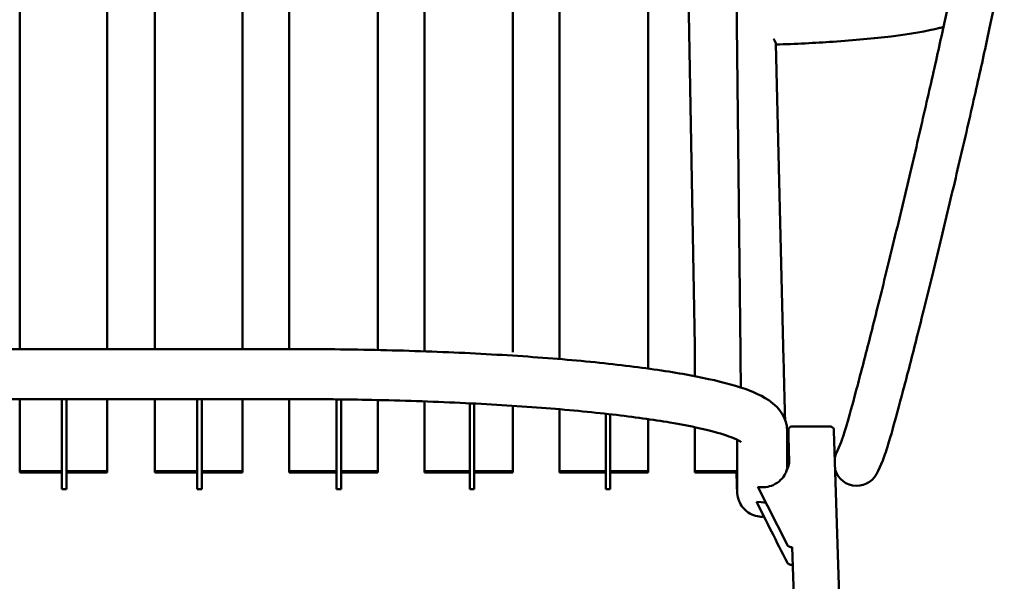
# Model space of a CAD drawing. Header units: millimetres. Extents: x -333 to 1439, y -332 to 1484.
# Tile 8 of 10: x 161 to 594, y 869 to 1116. Entities that reach past the tile are written whole.
import ezdxf

# ---------------------------------------------------------------- set-up
doc = ezdxf.new("R2010")
doc.units = ezdxf.units.MM
doc.layers.add('Visibile (ISO)', color=7, linetype='Continuous', lineweight=50)
doc.layers.add('Visibile sottile (ISO)', color=7, linetype='Continuous', lineweight=35)

msp = doc.modelspace()

# ---------------------------------------------------------------- linework, layer by layer
at = {"layer": 'Visibile (ISO)'}
for p, q in [((160.66, 1289.06), (160.66, 971.09)), ((199.2, 1289.06), (199.2, 971.09)), ((220.16, 1289.06), (220.16, 971.09)), ((258.7, 1289.06), (258.7, 971.09)), ((279.2, 1289.06), (279.2, 971.09)), ((318.2, 1284.21), (318.2, 970.69)), ((338.7, 1278.37), (338.7, 970.11)), ((377.7, 1259.16), (377.7, 969.71)), ((398.2, 1246.56), (398.2, 969.71)), ((437.2, 1192.81), (437.2, 969.71)), ((457.65, 972.49), (454.84, 1132.39)), ((477.79, 969.71), (475.97, 1132.76)), ((493.37, 1105.36), (496.76, 966.36)), ((138.63, 971.09), (207, 971.09)), ((207, 971.09), (210, 971.09)), ((213, 971.09), (210, 971.09)), ((281.37, 971.09), (213, 971.09)), ((457.7, 959.18), (457.65, 972.49)), ((398.2, 966.7), (398.2, 969.71)), ((437.2, 969.71), (437.2, 962.51)), ((138.63, 949.09), (207, 949.09)), ((160.66, 917.5), (160.66, 949.09)), ((199.2, 949.09), (199.2, 917.5)), ((207, 949.09), (210, 949.09)), ((213, 949.09), (210, 949.09)), ((281.37, 949.09), (213, 949.09)), ((220.16, 917.5), (220.16, 949.09)), ((258.7, 949.09), (258.7, 917.5)), ((279.2, 917.5), (279.2, 949.09)), ((318.2, 948.68), (318.2, 917.5)), ((338.7, 917.5), (338.7, 948.09)), ((377.7, 946.15), (377.7, 917.5)), ((398.2, 917.5), (398.2, 944.62)), ((437.2, 940.29), (437.2, 917.5)), ((457.7, 917.5), (457.7, 936.73)), ((499.3, 936.52), (498.88, 936.11)), ((516.99, 937.11), (500.71, 937.11)), ((518.82, 936.11), (518.41, 936.52)), ((498.37, 918.71), (498.37, 934.99)), ((499.29, 921.43), (498.92, 932.56)), ((529.9, 600.63), (518.86, 935.13)), ((476.37, 909.11), (476.37, 931.2)), ((520.02, 925.4), (522.05, 930.09)), ((499.29, 921.43), (499.15, 921.42)), ((499.41, 920.91), (499.16, 920.89)), ((538.36, 917.48), (540.38, 922.16)), ((160.66, 916.83), (160.66, 917.5)), ((179.25, 916.83), (160.66, 916.83)), ((199.2, 916.83), (181.25, 916.83)), ((181.25, 916.16), (181.25, 916.16)), ((199.2, 916.83), (199.2, 917.5)), ((220.16, 916.83), (220.16, 917.5)), ((238.76, 916.83), (220.16, 916.83)), ((258.7, 916.83), (240.76, 916.83)), ((240.76, 916.16), (240.76, 916.16)), ((258.7, 916.83), (258.7, 917.5)), ((279.2, 916.83), (279.2, 917.5)), ((300.04, 916.83), (279.2, 916.83)), ((318.2, 916.83), (302.04, 916.83)), ((302.04, 916.16), (302.04, 916.16)), ((318.2, 916.83), (318.2, 917.5)), ((338.7, 916.83), (338.7, 917.5)), ((358.66, 916.83), (338.7, 916.83)), ((377.7, 916.83), (360.66, 916.83)), ((360.66, 916.16), (360.66, 916.16)), ((377.7, 917.5), (377.7, 916.83)), ((398.2, 917.5), (398.2, 916.83)), ((418.51, 916.83), (398.2, 916.83)), ((437.2, 916.83), (420.51, 916.83)), ((420.51, 916.16), (420.51, 916.16)), ((437.2, 916.83), (437.2, 917.5)), ((457.7, 917.5), (457.7, 916.83)), ((476.37, 916.83), (457.7, 916.83)), ((498.29, 885.11), (485.5, 910.45)), ((181.25, 909.45), (179.25, 909.45)), ((240.76, 909.45), (238.76, 909.45)), ((302.04, 909.45), (300.04, 909.45)), ((360.66, 909.45), (358.66, 909.45)), ((420.51, 909.45), (418.51, 909.45)), ((501.82, 844.7), (500.53, 884.01))]:
    msp.add_line(p, q, dxfattribs=at)
for centre, radius, start, end in [((531.22, 926.13), 9.99, 156.371, 156.6569), ((528.98, 920.96), 10, 153.6472, 166.7252), ((528.98, 920.96), 10, 197.0546, 339.6667)]:
    msp.add_arc(centre, radius, start, end, dxfattribs=at)
for centre, major_axis, ratio, start_param, end_param in [((477.79, 1007.33), (0.82, -89), 0.004277, 5.148682, 5.352596), ((487.37, 909.11), (-11, -0.01), 0.992546, 6.282359, 6.282364), ((500.9, 894.62), (25, 0), 0.735644, 4.677224, 4.707757)]:
    msp.add_ellipse(centre, major_axis=major_axis, ratio=ratio, start_param=start_param, end_param=end_param, dxfattribs=at)
for points, knots in [([(574.11, 1151.34), (574.36, 1151.92), (574.61, 1152.52), (575.53, 1153.86), (575.8, 1154.22), (576.63, 1155.15), (577.29, 1155.76), (578.73, 1156.73), (579.48, 1157.12), (581.21, 1157.75), (582.23, 1157.96), (584.36, 1158.06), (585.5, 1157.93), (587.65, 1157.31), (588.69, 1156.8), (590.5, 1155.51), (591.3, 1154.71), (592.51, 1153.03), (592.96, 1152.14), (593.49, 1150.67), (593.63, 1150.06), (593.8, 1149.05), (593.83, 1148.64), (593.88, 1147.73), (593.88, 1147.3), (593.82, 1145.83), (593.71, 1144.93), (593.17, 1140.91), (592.43, 1136.76), (590.29, 1125.87), (588.91, 1119.21), (585.72, 1104.33), (583.9, 1096.07), (579.93, 1078.47), (577.76, 1068.97), (573.25, 1049.57), (570.87, 1039.48), (566.11, 1019.61), (563.7, 1009.65), (559.04, 990.72), (556.76, 981.58), (552.53, 964.92), (550.54, 957.25), (547.02, 944.02), (545.47, 938.35), (542.89, 929.4), (541.89, 926.15), (540.82, 923.22), (540.61, 922.69), (540.37, 922.13)], [0, 0, 0, 0, 0.767536, 0.767536, 1.002278, 1.002278, 1.328047, 1.328047, 1.598903, 1.598903, 1.918464, 1.918464, 2.263925, 2.263925, 2.613537, 2.613537, 2.961481, 2.961481, 3.295708, 3.295708, 3.580032, 3.580032, 3.866656, 3.866656, 4.336067, 4.336067, 5.611805, 5.611805, 8.98762, 8.98762, 12.231332, 12.231332, 15.318071, 15.318071, 18.389722, 18.389722, 21.457086, 21.457086, 24.523132, 24.523132, 27.589201, 27.589201, 30.657098, 30.657098, 33.730765, 33.730765, 36.824263, 36.824263, 37.580309, 37.580309, 37.580309, 37.580309]), ([(522.07, 930.14), (522.09, 930.18), (522.32, 930.77), (523.09, 933.02), (523.76, 935.18), (525.66, 941.69), (527.03, 946.62), (530.23, 958.54), (532.11, 965.72), (536.17, 981.58), (538.38, 990.41), (542.95, 1008.87), (545.34, 1018.68), (550.08, 1038.38), (552.47, 1048.45), (557.03, 1067.95), (559.24, 1077.55), (563.29, 1095.44), (565.17, 1103.89), (568.43, 1118.87), (569.83, 1125.54), (572.04, 1136.49), (572.87, 1140.89), (573.61, 1145.31), (573.77, 1146.45), (573.88, 1147.43), (573.9, 1147.64), (573.9, 1147.69), (573.9, 1147.69), (573.9, 1147.69)], [0, 0, 0, 0, 1.297035, 1.297035, 3.418738, 3.418738, 6.30209, 6.30209, 9.31739, 9.31739, 12.360099, 12.360099, 15.41029, 15.41029, 18.462688, 18.462688, 21.51565, 21.51565, 24.567616, 24.567616, 27.616317, 27.616317, 30.654834, 30.654834, 32.134573, 32.134573, 32.808934, 32.808934, 32.8874, 32.8874, 32.8874, 32.8874]), ([(567.09, 1112.73), (566.59, 1112.6), (566.08, 1112.47), (559.82, 1110.91), (552.58, 1109.67), (536.5, 1107.69), (527.83, 1106.9), (510.58, 1105.75), (502.08, 1105.33), (493.38, 1105.02)], [4.630584, 4.630584, 4.630584, 4.630584, 4.958351, 4.958351, 8.57432, 8.57432, 11.768629, 11.768629, 14.49686, 14.49686, 14.49686, 14.49686]), ([(492.33, 1107.53), (492.55, 1107.2), (492.73, 1106.89), (493.03, 1106.35), (493.15, 1106.11), (493.32, 1105.68), (493.37, 1105.5), (493.37, 1105.36)], [0.000001, 0.000001, 0.000001, 0.000001, 0.1565312, 0.1565312, 0.3053678, 0.3053678, 0.4768545, 0.4768545, 0.4768545, 0.4768545]), ([(281.37, 971.09), (295.02, 971.09), (308.73, 970.93), (335.47, 970.27), (348.64, 969.78), (373.83, 968.5), (385.97, 967.71), (408.7, 965.84), (419.38, 964.76), (438.83, 962.37), (447.67, 961.04), (463.24, 958.16), (469.99, 956.61), (481.49, 953.13), (486.15, 951.32), (492.7, 946.91), (495.18, 944.79), (496.88, 941.33)], [0, 0, 0, 0, 4.09369, 4.09369, 8.180546, 8.180546, 12.271707, 12.271707, 16.371133, 16.371133, 20.489096, 20.489096, 24.651875, 24.651875, 28.955667, 28.955667, 31.568461, 31.568461, 31.568461, 31.568461]), ([(496.76, 966.36), (496.97, 957.81), (497.17, 949.75), (497.38, 941.8), (497.4, 940.94), (497.42, 940.09)], [0, 0, 0, 0, 2.830985, 2.830985, 3.178375, 3.178375, 3.178375, 3.178375]), ([(179.25, 917.83), (179.25, 921.24), (179.25, 924.65), (179.25, 928.05), (179.25, 934.73), (179.25, 941.79), (179.24, 948.38), (179.24, 948.62), (179.24, 948.85), (179.24, 949.09)], [1041.902707, 1041.902707, 1041.902707, 1041.902707, 1042.261408, 1042.261408, 1042.261408, 1042.964739, 1042.964739, 1042.964739, 1042.98995, 1042.98995, 1042.98995, 1042.98995]), ([(181.25, 917.83), (181.25, 921.24), (181.25, 924.65), (181.25, 934.73), (181.25, 941.79), (181.24, 948.62), (181.24, 948.85), (181.24, 949.09)], [1041.902707, 1041.902707, 1041.902707, 1041.902707, 1042.261408, 1042.261408, 1042.964739, 1042.964739, 1042.98995, 1042.98995, 1042.98995, 1042.98995]), ([(181.25, 949.09), (181.25, 945.84), (181.25, 942.77), (181.25, 933.76), (181.25, 927.42), (181.25, 919.51), (181.25, 917.95), (181.25, 915.97), (181.25, 915.61), (181.25, 915.27), (181.25, 915.33), (181.25, 915.76), (181.25, 915.94), (181.25, 916.16)], [631.721676, 631.721676, 631.721676, 631.721676, 702.777884, 702.777884, 871.491052, 871.491052, 913.171942, 913.171942, 924.129456, 924.129456, 934.901484, 934.901484, 939.768229, 939.768229, 939.768229, 939.768229]), ([(238.76, 917.83), (238.76, 921.24), (238.76, 924.65), (238.76, 928.05), (238.76, 934.73), (238.75, 941.79), (238.75, 948.38), (238.75, 948.62), (238.75, 948.85), (238.75, 949.09)], [1041.902707, 1041.902707, 1041.902707, 1041.902707, 1042.261408, 1042.261408, 1042.261408, 1042.964739, 1042.964739, 1042.964739, 1042.989959, 1042.989959, 1042.989959, 1042.989959]), ([(240.76, 917.83), (240.76, 921.24), (240.76, 924.65), (240.76, 934.73), (240.75, 941.79), (240.75, 948.62), (240.75, 948.85), (240.75, 949.09)], [1041.902707, 1041.902707, 1041.902707, 1041.902707, 1042.261408, 1042.261408, 1042.964739, 1042.964739, 1042.989959, 1042.989959, 1042.989959, 1042.989959]), ([(240.76, 949.09), (240.76, 945.84), (240.76, 942.77), (240.76, 933.76), (240.76, 927.42), (240.76, 919.51), (240.76, 917.95), (240.76, 915.97), (240.76, 915.61), (240.76, 915.27), (240.76, 915.33), (240.76, 915.76), (240.76, 915.94), (240.76, 916.16)], [631.71993, 631.71993, 631.71993, 631.71993, 702.777884, 702.777884, 871.491052, 871.491052, 913.171942, 913.171942, 924.129456, 924.129456, 934.901484, 934.901484, 939.765191, 939.765191, 939.765191, 939.765191]), ([(478.16, 930.17), (478.16, 930.17), (478.11, 930.21), (477.63, 930.55), (476.45, 931.23), (472.32, 932.92), (468.9, 934.03), (459.77, 936.37), (453.71, 937.62), (439.34, 940.06), (430.83, 941.24), (411.93, 943.42), (401.4, 944.41), (378.95, 946.13), (366.9, 946.87), (341.91, 948.03), (328.84, 948.47), (304.33, 948.97), (292.83, 949.09), (281.37, 949.09)], [1.701713, 1.701713, 1.701713, 1.701713, 2.281614, 2.281614, 4.633505, 4.633505, 7.778061, 7.778061, 11.429438, 11.429438, 15.314385, 15.314385, 19.288014, 19.288014, 23.297195, 23.297195, 27.321944, 27.321944, 30.758768, 30.758768, 30.758768, 30.758768]), ([(300.04, 917.83), (300.04, 921.24), (300.04, 924.65), (300.04, 928.05), (300.04, 934.73), (300.04, 941.79), (300.04, 948.38), (300.04, 948.58), (300.04, 948.79), (300.04, 948.99)], [1041.902707, 1041.902707, 1041.902707, 1041.902707, 1042.261408, 1042.261408, 1042.261408, 1042.964739, 1042.964739, 1042.964739, 1042.986247, 1042.986247, 1042.986247, 1042.986247]), ([(302.04, 917.83), (302.04, 921.24), (302.04, 924.65), (302.04, 934.73), (302.04, 941.79), (302.04, 948.58), (302.04, 948.77), (302.04, 948.96)], [1041.902707, 1041.902707, 1041.902707, 1041.902707, 1042.261408, 1042.261408, 1042.964739, 1042.964739, 1042.985411, 1042.985411, 1042.985411, 1042.985411]), ([(302.04, 948.96), (302.04, 945.76), (302.04, 942.74), (302.04, 933.76), (302.05, 927.42), (302.05, 919.51), (302.05, 917.95), (302.04, 915.97), (302.04, 915.61), (302.04, 915.27), (302.04, 915.33), (302.04, 915.76), (302.04, 915.94), (302.04, 916.16)], [632.65141, 632.65141, 632.65141, 632.65141, 702.777884, 702.777884, 871.491052, 871.491052, 913.171942, 913.171942, 924.129456, 924.129456, 934.901484, 934.901484, 939.768983, 939.768983, 939.768983, 939.768983]), ([(358.66, 917.83), (358.66, 921.24), (358.66, 924.65), (358.66, 928.05), (358.66, 934.35), (358.66, 940.98), (358.66, 947.24)], [1041.902707, 1041.902707, 1041.902707, 1041.902707, 1042.261408, 1042.261408, 1042.261408, 1042.92443, 1042.92443, 1042.92443, 1042.92443]), ([(360.66, 917.83), (360.66, 921.24), (360.66, 924.65), (360.66, 934.31), (360.66, 940.91), (360.66, 947.14)], [1041.902707, 1041.902707, 1041.902707, 1041.902707, 1042.261408, 1042.261408, 1042.920868, 1042.920868, 1042.920868, 1042.920868]), ([(360.66, 947.14), (360.66, 944.61), (360.66, 942.23), (360.66, 933.76), (360.67, 927.42), (360.67, 919.51), (360.67, 917.95), (360.66, 915.97), (360.66, 915.61), (360.66, 915.27), (360.66, 915.33), (360.66, 915.76), (360.66, 915.94), (360.66, 916.16)], [646.08433, 646.08433, 646.08433, 646.08433, 702.777884, 702.777884, 871.491052, 871.491052, 913.171942, 913.171942, 924.129456, 924.129456, 934.901484, 934.901484, 939.771402, 939.771402, 939.771402, 939.771402]), ([(418.51, 917.83), (418.51, 921.24), (418.51, 924.65), (418.51, 928.05), (418.51, 932.83), (418.5, 937.8), (418.5, 942.65)], [1041.9027074, 1041.9027074, 1041.9027074, 1041.9027074, 1042.2614075, 1042.2614075, 1042.2614075, 1042.7644379, 1042.7644379, 1042.7644379, 1042.7644379]), ([(420.51, 917.83), (420.51, 922.32), (420.51, 927.61), (420.51, 935.79), (420.5, 939.13), (420.5, 942.43)], [0, 0, 0, 0, 10.484442, 10.484442, 17.432955, 17.432955, 17.432955, 17.432955]), ([(420.51, 942.43), (420.51, 941.63), (420.51, 940.85), (420.51, 933.76), (420.51, 927.42), (420.51, 919.52), (420.51, 917.95), (420.51, 915.97), (420.51, 915.61), (420.51, 915.27), (420.51, 915.33), (420.51, 915.76), (420.51, 915.94), (420.51, 916.16)], [682.924985, 682.924985, 682.924985, 682.924985, 702.777884, 702.777884, 871.491052, 871.491052, 913.171942, 913.171942, 924.129456, 924.129456, 934.901484, 934.901484, 939.775196, 939.775196, 939.775196, 939.775196]), ([(499.3, 936.52), (499.34, 936.56), (499.38, 936.6), (499.43, 936.64), (499.47, 936.68), (499.52, 936.71), (499.56, 936.75), (499.61, 936.78), (499.66, 936.81), (499.71, 936.84), (499.76, 936.87), (499.81, 936.9), (499.87, 936.92), (499.92, 936.95), (499.98, 936.97), (500.03, 936.99), (500.09, 937.01), (500.14, 937.03), (500.2, 937.04), (500.26, 937.06), (500.31, 937.07), (500.37, 937.08), (500.43, 937.09), (500.49, 937.1), (500.54, 937.1), (500.6, 937.11), (500.66, 937.11), (500.71, 937.11)], [0, 0, 0, 0, 0.171469, 0.171469, 0.171469, 0.345253, 0.345253, 0.345253, 0.520735, 0.520735, 0.520735, 0.697256, 0.697256, 0.697256, 0.874134, 0.874134, 0.874134, 1.050678, 1.050678, 1.050678, 1.226205, 1.226205, 1.226205, 1.400055, 1.400055, 1.400055, 1.571607, 1.571607, 1.571607, 1.571607]), ([(518.41, 936.52), (518.37, 936.56), (518.33, 936.6), (518.28, 936.64), (518.24, 936.68), (518.19, 936.71), (518.14, 936.75), (518.1, 936.78), (518.05, 936.81), (518, 936.84), (517.95, 936.87), (517.89, 936.9), (517.84, 936.92), (517.79, 936.95), (517.73, 936.97), (517.68, 936.99), (517.62, 937.01), (517.56, 937.03), (517.51, 937.04), (517.45, 937.06), (517.39, 937.07), (517.34, 937.08), (517.28, 937.09), (517.22, 937.1), (517.16, 937.1), (517.11, 937.11), (517.05, 937.11), (516.99, 937.11)], [0.000076, 0.000076, 0.000076, 0.000076, 0.171382, 0.171382, 0.171382, 0.345065, 0.345065, 0.345065, 0.520431, 0.520431, 0.520431, 0.696822, 0.696822, 0.696822, 0.873559, 0.873559, 0.873559, 1.049952, 1.049952, 1.049952, 1.225322, 1.225322, 1.225322, 1.39901, 1.39901, 1.39901, 1.570399, 1.570399, 1.570399, 1.570399]), ([(499.16, 920.89), (499.02, 920.13), (498.82, 919.38), (498.29, 917.89), (497.95, 917.15), (497.54, 916.45)], [0.000001, 0.000001, 0.000001, 0.000001, 0.3128488, 0.3128488, 0.6275081, 0.6275081, 0.6275081, 0.6275081]), ([(498.27, 918.46), (498.26, 918.42), (498.25, 918.37), (498.24, 918.32), (498.2, 918.17), (498.16, 918.01), (498.1, 917.82), (498.04, 917.63), (497.97, 917.42), (497.87, 917.18), (497.85, 917.14), (497.83, 917.09), (497.81, 917.04)], [3.170682, 3.170682, 3.170682, 3.170682, 3.806525, 3.806525, 3.806525, 5.725366, 5.725366, 5.725366, 7.646409, 7.646409, 7.646409, 8.024117, 8.024117, 8.024117, 8.024117]), ([(499.15, 921.42), (499.06, 920.92), (498.95, 920.42), (498.65, 919.44), (498.48, 918.95), (498.27, 918.46)], [-0.4112882, -0.4112882, -0.4112882, -0.4112882, -0.206336, -0.206336, -0.0000012, -0.0000012, -0.0000012, -0.0000012]), ([(181.25, 916.16), (181.25, 915.53), (181.25, 914.92), (181.25, 914.32), (181.25, 913.57), (181.25, 912.92), (181.25, 912.31), (181.25, 911.71), (181.25, 911.24), (181.25, 910.86), (181.25, 910.12), (181.25, 909.74), (181.25, 909.57), (181.25, 909.5), (181.25, 909.47), (181.25, 909.45)], [14.828263, 14.828263, 14.828263, 14.828263, 21.510626, 21.510626, 21.510626, 30.043857, 30.043857, 30.043857, 38.305239, 38.305239, 38.305239, 54.539754, 54.539754, 54.539754, 60.888489, 60.888489, 60.888489, 60.888489]), ([(240.76, 916.16), (240.76, 915.53), (240.76, 914.92), (240.76, 914.32), (240.76, 913.57), (240.76, 912.92), (240.76, 912.31), (240.76, 911.71), (240.76, 911.24), (240.76, 910.86), (240.76, 910.12), (240.76, 909.74), (240.76, 909.57), (240.76, 909.5), (240.76, 909.47), (240.76, 909.45)], [14.814709, 14.814709, 14.814709, 14.814709, 21.494638, 21.494638, 21.494638, 30.027867, 30.027867, 30.027867, 38.289248, 38.289248, 38.289248, 54.523761, 54.523761, 54.523761, 60.872495, 60.872495, 60.872495, 60.872495]), ([(302.04, 916.16), (302.04, 915.53), (302.04, 914.92), (302.04, 914.32), (302.04, 913.57), (302.04, 912.92), (302.04, 912.31), (302.04, 911.71), (302.04, 911.24), (302.04, 910.86), (302.04, 910.12), (302.04, 909.74), (302.04, 909.57), (302.04, 909.5), (302.04, 909.47), (302.04, 909.45)], [14.818878, 14.818878, 14.818878, 14.818878, 21.501751, 21.501751, 21.501751, 30.034981, 30.034981, 30.034981, 38.296362, 38.296362, 38.296362, 54.530876, 54.530876, 54.530876, 60.879609, 60.879609, 60.879609, 60.879609]), ([(360.66, 916.16), (360.66, 915.53), (360.66, 914.92), (360.66, 914.32), (360.66, 913.57), (360.66, 912.92), (360.66, 912.31), (360.66, 911.71), (360.66, 911.24), (360.66, 910.86), (360.66, 910.12), (360.66, 909.74), (360.66, 909.57), (360.66, 909.5), (360.66, 909.47), (360.66, 909.45)], [14.681239, 14.681239, 14.681239, 14.681239, 21.364993, 21.364993, 21.364993, 29.898211, 29.898211, 29.898211, 38.159581, 38.159581, 38.159581, 54.394072, 54.394072, 54.394072, 60.742796, 60.742796, 60.742796, 60.742796]), ([(420.51, 916.16), (420.51, 915.53), (420.51, 914.92), (420.51, 914.32), (420.51, 913.57), (420.51, 912.92), (420.51, 912.31), (420.51, 911.71), (420.51, 911.24), (420.51, 910.86), (420.51, 910.12), (420.51, 909.74), (420.51, 909.57), (420.51, 909.5), (420.51, 909.47), (420.51, 909.45)], [14.318965, 14.318965, 14.318965, 14.318965, 21.003099, 21.003099, 21.003099, 29.536286, 29.536286, 29.536286, 37.797627, 37.797627, 37.797627, 54.03206, 54.03206, 54.03206, 60.380762, 60.380762, 60.380762, 60.380762]), ([(477.46, 903.56), (477.24, 904.01), (477.05, 904.48), (476.78, 905.29), (476.69, 905.65), (476.58, 906.14), (476.55, 906.29), (476.49, 906.62), (476.47, 906.78), (476.43, 907.06), (476.42, 907.17), (476.39, 907.42), (476.38, 907.53), (476.35, 907.87), (476.34, 908.04), (476.3, 908.8), (476.28, 909.52), (476.19, 912.05), (476.12, 914.16), (476.04, 916.83)], [0, 0, 0, 0, 0.152087, 0.152087, 0.270141, 0.270141, 0.331096, 0.331096, 0.416888, 0.416888, 0.512425, 0.512425, 0.68143, 0.68143, 1.125034, 1.125034, 2.456528, 2.456528, 4.395847, 4.395847, 4.395847, 4.395847]), ([(492.18, 911.3), (493.47, 911.87), (494.57, 912.63), (496.37, 914.4), (497.06, 915.4), (497.54, 916.45)], [-0.9022387, -0.9022387, -0.9022387, -0.9022387, -0.4500945, -0.4500945, -0.0000021, -0.0000021, -0.0000021, -0.0000021]), ([(179.25, 909.45), (179.25, 909.49), (179.25, 909.82), (179.25, 910.25), (179.25, 910.65), (179.25, 911.19), (179.25, 911.82)], [144.303915, 144.303915, 144.303915, 144.303915, 166.595578, 166.595578, 166.595578, 187.379275, 187.379275, 187.379275, 187.379275]), ([(181.25, 909.45), (181.25, 909.49), (181.25, 909.82), (181.25, 910.25), (181.25, 910.65), (181.25, 911.19), (181.25, 911.82)], [144.303915, 144.303915, 144.303915, 144.303915, 166.595578, 166.595578, 166.595578, 187.379275, 187.379275, 187.379275, 187.379275]), ([(238.76, 909.45), (238.76, 909.49), (238.76, 909.82), (238.76, 910.25), (238.76, 910.65), (238.76, 911.19), (238.76, 911.82)], [144.304319, 144.304319, 144.304319, 144.304319, 166.595981, 166.595981, 166.595981, 187.383731, 187.383731, 187.383731, 187.383731]), ([(240.76, 909.45), (240.76, 909.49), (240.76, 909.82), (240.76, 910.25), (240.76, 910.65), (240.76, 911.19), (240.76, 911.82)], [144.304319, 144.304319, 144.304319, 144.304319, 166.595981, 166.595981, 166.595981, 187.383731, 187.383731, 187.383731, 187.383731]), ([(300.04, 909.45), (300.04, 909.49), (300.04, 909.82), (300.04, 910.25), (300.04, 910.65), (300.04, 911.19), (300.04, 911.82)], [144.291301, 144.291301, 144.291301, 144.291301, 166.582964, 166.582964, 166.582964, 187.365703, 187.365703, 187.365703, 187.365703]), ([(302.04, 909.45), (302.04, 909.49), (302.04, 909.82), (302.04, 910.25), (302.04, 910.65), (302.04, 911.19), (302.04, 911.82)], [144.289002, 144.289002, 144.289002, 144.289002, 166.580665, 166.580665, 166.580665, 187.363405, 187.363405, 187.363405, 187.363405]), ([(358.66, 909.45), (358.66, 909.49), (358.66, 909.82), (358.66, 910.25), (358.66, 910.65), (358.66, 911.19), (358.66, 911.82)], [144.125524, 144.125524, 144.125524, 144.125524, 166.417187, 166.417187, 166.417187, 187.19674, 187.19674, 187.19674, 187.19674]), ([(360.66, 909.45), (360.66, 909.49), (360.66, 909.82), (360.66, 910.25), (360.66, 910.65), (360.66, 911.19), (360.66, 911.82)], [144.116478, 144.116478, 144.116478, 144.116478, 166.408141, 166.408141, 166.408141, 187.187694, 187.187694, 187.187694, 187.187694]), ([(418.51, 909.45), (418.51, 909.49), (418.51, 909.82), (418.51, 910.25), (418.51, 910.65), (418.51, 911.19), (418.51, 911.82)], [143.697438, 143.697438, 143.697438, 143.697438, 165.989101, 165.989101, 165.989101, 186.763645, 186.763645, 186.763645, 186.763645]), ([(420.51, 909.45), (420.51, 909.49), (420.51, 909.82), (420.51, 910.25), (420.51, 910.65), (420.51, 911.19), (420.51, 911.82)], [143.676378, 143.676378, 143.676378, 143.676378, 165.968041, 165.968041, 165.968041, 186.742585, 186.742585, 186.742585, 186.742585]), ([(485.5, 910.45), (486.63, 910.27), (487.79, 910.25), (490.09, 910.55), (491.18, 910.86), (492.18, 911.3)], [-0.6993649, -0.6993649, -0.6993649, -0.6993649, -0.3504754, -0.3504754, -0.000001, -0.000001, -0.000001, -0.000001]), ([(476.37, 908.8), (476.37, 908.8), (476.37, 908.8), (476.37, 908.81), (476.37, 908.93), (476.37, 909.11)], [1.626708, 1.626708, 1.626708, 1.626708, 1.6547438, 1.6547438, 2.1685931, 2.1685931, 2.1685931, 2.1685931]), ([(488.16, 897.39), (487.19, 897.32), (486.2, 897.38), (484.1, 897.79), (482.97, 898.21), (480.94, 899.35), (480, 900.1), (478.51, 901.74), (477.91, 902.63), (477.46, 903.56)], [0.415197, 0.415197, 0.415197, 0.415197, 0.707391, 0.707391, 1.05814, 1.05814, 1.408841, 1.408841, 1.723196, 1.723196, 1.723196, 1.723196]), ([(498.29, 877.34), (496.01, 881.85), (493.73, 886.36), (489.25, 895.24), (487.04, 899.61), (484.83, 903.98)], [-3.922804, -3.922804, -3.922804, -3.922804, -1.961407, -1.961407, -0.059353, -0.059353, -0.059353, -0.059353]), ([(498.29, 885.11), (498.36, 884.97), (498.45, 884.84), (498.68, 884.57), (498.83, 884.44), (499.15, 884.23), (499.32, 884.15), (499.67, 884.05), (499.84, 884.02), (500.02, 884.02)], [0.0000011, 0.0000011, 0.0000011, 0.0000011, 0.0605497, 0.0605497, 0.1302778, 0.1302778, 0.190026, 0.190026, 0.2435612, 0.2435612, 0.2435612, 0.2435612]), ([(500.02, 884.02), (500.17, 884.01), (500.31, 884.01), (500.49, 884.01), (500.53, 884.01), (500.56, 884.01)], [-0.0878354, -0.0878354, -0.0878354, -0.0878354, -0.04391771, -0.04391771, -0.03391693, -0.03391693, -0.03391693, -0.03391693]), ([(498.29, 877.34), (498.36, 877.2), (498.45, 877.07), (498.68, 876.8), (498.83, 876.66), (499.15, 876.46), (499.32, 876.38), (499.67, 876.28), (499.84, 876.25), (500.02, 876.24)], [0.0000011, 0.0000011, 0.0000011, 0.0000011, 0.0605497, 0.0605497, 0.1302778, 0.1302778, 0.190026, 0.190026, 0.2435612, 0.2435612, 0.2435612, 0.2435612])]:
    msp.add_open_spline(points, degree=3, knots=knots, dxfattribs=at)
for points in [[(496.88, 941.33), (497.78, 939.49), (498.37, 937.25), (498.37, 934.99)], [(498.92, 932.56), (498.89, 933.74), (498.87, 934.93), (498.88, 936.11)], [(498.92, 932.56), (498.89, 933.74), (498.87, 934.93), (498.88, 936.11)], [(518.82, 936.11), (518.84, 935.78), (518.85, 935.45), (518.86, 935.13)], [(518.82, 936.11), (518.84, 935.78), (518.85, 935.45), (518.86, 935.13)], [(179.25, 911.82), (179.25, 913.82), (179.25, 915.82), (179.25, 917.83)], [(181.25, 911.82), (181.25, 913.82), (181.25, 915.82), (181.25, 917.83)], [(238.76, 911.82), (238.76, 913.82), (238.76, 915.82), (238.76, 917.83)], [(240.76, 911.82), (240.76, 913.82), (240.76, 915.82), (240.76, 917.83)], [(300.04, 911.82), (300.04, 913.82), (300.04, 915.82), (300.04, 917.83)], [(302.04, 911.82), (302.04, 913.82), (302.04, 915.82), (302.04, 917.83)], [(358.66, 911.82), (358.66, 913.82), (358.66, 915.82), (358.66, 917.83)], [(360.66, 911.82), (360.66, 913.82), (360.66, 915.82), (360.66, 917.83)], [(418.51, 911.82), (418.51, 913.82), (418.51, 915.82), (418.51, 917.83)], [(420.51, 911.82), (420.51, 913.82), (420.51, 915.82), (420.51, 917.83)], [(488.92, 903.66), (488.57, 903.64), (488.22, 903.64), (484.83, 903.98)]]:
    msp.add_open_spline(points, degree=3, dxfattribs=at)
msp.add_rational_spline([(499.15, 921.42), (499.15, 921.16), (499.16, 920.89)], [0.999998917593, 0.999997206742, 0.999997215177], degree=2, dxfattribs=at)
at = {"layer": 'Visibile sottile (ISO)'}
for p, q in [((179.25, 917.5), (160.66, 917.5)), ((199.2, 917.5), (181.25, 917.5)), ((238.76, 917.5), (220.16, 917.5)), ((258.7, 917.5), (240.76, 917.5)), ((300.04, 917.5), (279.2, 917.5)), ((318.2, 917.5), (302.04, 917.5)), ((358.66, 917.5), (338.7, 917.5)), ((377.7, 917.5), (360.66, 917.5)), ((418.51, 917.5), (398.2, 917.5)), ((437.2, 917.5), (420.51, 917.5)), ((476.37, 917.5), (457.7, 917.5))]:
    msp.add_line(p, q, dxfattribs=at)

doc.saveas('drawing.dxf')
